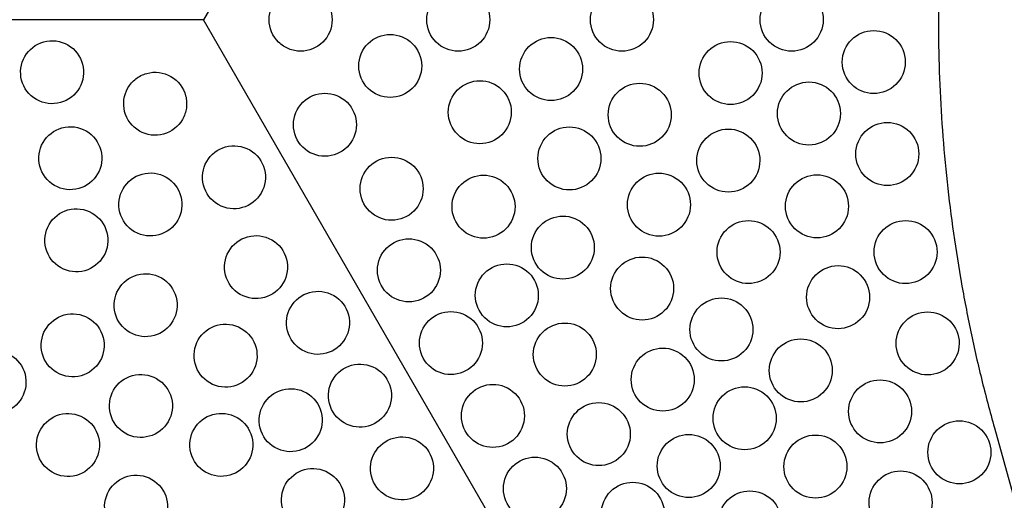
# Model space of a CAD drawing. Header units: millimetres. Extents: x 0 to 500, y 0 to 433.
# Tile 9 of 16: x 232 to 326, y 171 to 217. Entities that reach past the tile are written whole.
import ezdxf

# ---------------------------------------------------------------- set-up
doc = ezdxf.new("R2010")
doc.units = ezdxf.units.MM
doc.header["$MEASUREMENT"] = 0
doc.layers.add('Layer 01', color=7, linetype='Continuous', true_color=0x000000)
doc.layers.add('Make2D$visible$lines', color=7, linetype='Continuous', true_color=0x323232)

msp = doc.modelspace()

# ---------------------------------------------------------------- linework, layer by layer
at = {"layer": 'Layer 01'}
for p, q in [((375, 433.013), (250, 216.506)), ((250, 216.506), (0, 216.506)), ((375, 0), (250, 216.506)), ((325.305, 177.646), (375, 0))]:
    msp.add_line(p, q, dxfattribs=at)
msp.add_rational_spline([(325.305, 255.366), (314.434, 216.506), (325.305, 177.646)], [0.999999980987, 0.960125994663, 1], degree=2, dxfattribs=at)
at = {"layer": 'Make2D$visible$lines'}
for points, knots in [([(262.238, 216.506), (262.238, 217.321), (261.907, 218.09), (260.775, 219.201), (260.019, 219.506), (259.238, 219.506), (259.041, 219.506), (258.845, 219.487), (258.466, 219.412), (258.283, 219.357), (257.929, 219.213), (257.759, 219.124), (257.43, 218.909), (257.274, 218.783), (256.561, 218.081), (256.238, 217.311), (256.238, 216.506), (256.238, 215.701), (256.561, 214.932), (257.274, 214.23), (257.43, 214.104), (257.759, 213.889), (257.929, 213.8), (258.283, 213.656), (258.466, 213.601), (258.845, 213.526), (259.041, 213.506), (259.238, 213.506), (260.019, 213.506), (260.775, 213.812), (261.907, 214.923), (262.238, 215.691), (262.238, 216.506)], [0, 0, 0, 0, 2.469194, 2.469194, 4.919352, 4.919352, 4.919352, 5.529115, 5.529115, 6.116607, 6.116607, 6.703992, 6.703992, 7.314579, 7.314579, 9.745564, 9.745564, 9.745564, 12.176548, 12.176548, 12.787135, 12.787135, 13.37452, 13.37452, 13.962012, 13.962012, 14.571775, 14.571775, 14.571775, 17.021933, 17.021933, 19.491126, 19.491126, 19.491126, 19.491126]), ([(277.249, 216.506), (277.249, 217.318), (276.921, 218.086), (275.789, 219.2), (275.031, 219.506), (274.249, 219.506), (273.467, 219.506), (272.709, 219.201), (271.574, 218.082), (271.249, 217.314), (271.249, 216.506), (271.249, 215.699), (271.574, 214.931), (272.709, 213.812), (273.467, 213.506), (274.249, 213.506), (275.031, 213.506), (275.789, 213.813), (276.921, 214.927), (277.249, 215.695), (277.249, 216.506)], [0, 0, 0, 0, 2.459011, 2.459011, 4.904035, 4.904035, 4.904035, 7.344926, 7.344926, 9.79386, 9.79386, 9.79386, 12.242795, 12.242795, 14.683686, 14.683686, 14.683686, 17.128709, 17.128709, 19.587721, 19.587721, 19.587721, 19.587721]), ([(292.837, 216.506), (292.837, 217.317), (292.51, 218.085), (291.377, 219.2), (290.62, 219.506), (289.837, 219.506), (289.055, 219.506), (288.297, 219.201), (287.163, 218.083), (286.837, 217.315), (286.837, 216.506), (286.837, 215.698), (287.163, 214.93), (288.297, 213.812), (289.055, 213.506), (289.837, 213.506), (290.62, 213.506), (291.377, 213.813), (292.51, 214.928), (292.837, 215.696), (292.837, 216.506)], [0, 0, 0, 0, 2.456848, 2.456848, 4.900883, 4.900883, 4.900883, 7.342385, 7.342385, 9.793111, 9.793111, 9.793111, 12.243837, 12.243837, 14.68534, 14.68534, 14.68534, 17.129375, 17.129375, 19.586223, 19.586223, 19.586223, 19.586223]), ([(309.003, 216.506), (309.003, 218.206), (307.617, 219.506), (306.003, 219.506), (305.221, 219.506), (304.463, 219.2), (303.329, 218.083), (303.003, 217.315), (303.003, 216.506), (303.003, 215.698), (303.329, 214.93), (304.463, 213.812), (305.221, 213.506), (306.003, 213.506), (307.617, 213.506), (309.003, 214.807), (309.003, 216.506)], [0, 0, 0, 0, 5.284481, 5.284481, 5.284481, 7.726294, 7.726294, 10.177851, 10.177851, 10.177851, 12.629408, 12.629408, 15.071221, 15.071221, 15.071221, 20.355702, 20.355702, 20.355702, 20.355702]), ([(270.769, 212.104), (270.769, 212.912), (270.443, 213.681), (269.307, 214.799), (268.549, 215.104), (267.769, 215.104), (266.983, 215.104), (266.224, 214.795), (265.095, 213.679), (264.769, 212.912), (264.769, 212.104), (264.769, 211.301), (265.091, 210.531), (266.233, 209.405), (266.992, 209.104), (267.769, 209.104), (268.553, 209.104), (269.308, 209.411), (270.436, 210.519), (270.769, 211.287), (270.769, 212.104)], [0, 0, 0, 0, 2.452729, 2.452729, 4.89037, 4.89037, 4.89037, 7.344043, 7.344043, 9.802585, 9.802585, 9.802585, 12.248011, 12.248011, 14.686701, 14.686701, 14.686701, 17.150349, 17.150349, 19.630811, 19.630811, 19.630811, 19.630811]), ([(286.085, 211.812), (286.085, 212.62), (285.759, 213.389), (284.624, 214.506), (283.866, 214.812), (283.085, 214.812), (282.301, 214.812), (281.543, 214.504), (280.412, 213.388), (280.085, 212.621), (280.085, 211.812), (280.085, 211.005), (280.41, 210.236), (281.547, 209.116), (282.306, 208.812), (283.085, 208.812), (283.869, 208.812), (284.626, 209.119), (285.756, 210.231), (286.085, 210.998), (286.085, 211.812)], [0, 0, 0, 0, 2.45265, 2.45265, 4.891905, 4.891905, 4.891905, 7.339862, 7.339862, 9.795807, 9.795807, 9.795807, 12.242964, 12.242964, 14.680763, 14.680763, 14.680763, 17.133039, 17.133039, 19.598541, 19.598541, 19.598541, 19.598541]), ([(316.823, 212.471), (316.823, 214.17), (315.437, 215.471), (313.823, 215.471), (312.207, 215.471), (310.823, 214.168), (310.823, 212.471), (310.823, 210.773), (312.207, 209.471), (313.823, 209.471), (315.437, 209.471), (316.823, 210.771), (316.823, 212.471)], [0, 0, 0, 0, 5.280785, 5.280785, 5.280785, 10.562491, 10.562491, 10.562491, 15.8385, 15.8385, 15.8385, 21.12701, 21.12701, 21.12701, 21.12701]), ([(234.066, 208.908), (234.758, 208.509), (235.585, 208.4), (237.138, 208.828), (237.778, 209.337), (238.164, 210.006), (238.561, 210.693), (238.667, 211.504), (238.27, 213.026), (237.774, 213.696), (237.066, 214.104), (236.374, 214.504), (235.547, 214.613), (233.995, 214.185), (233.355, 213.676), (232.968, 213.006), (232.572, 212.32), (232.465, 211.509), (232.862, 209.987), (233.358, 209.317), (234.066, 208.908)], [0, 0, 0, 0, 2.453475, 2.453475, 4.894031, 4.894031, 4.894031, 7.394353, 7.394353, 9.902731, 9.902731, 9.902731, 12.356206, 12.356206, 14.796762, 14.796762, 14.796762, 17.297084, 17.297084, 19.805462, 19.805462, 19.805462, 19.805462]), ([(303.184, 211.428), (303.184, 212.237), (302.858, 213.005), (301.724, 214.122), (300.965, 214.428), (300.184, 214.428), (299.4, 214.428), (298.642, 214.121), (297.511, 213.005), (297.184, 212.237), (297.184, 211.428), (297.184, 210.62), (297.509, 209.852), (298.645, 208.732), (299.403, 208.428), (300.184, 208.428), (300.968, 208.428), (301.725, 208.735), (302.856, 209.848), (303.184, 210.616), (303.184, 211.428)], [0, 0, 0, 0, 2.452675, 2.452675, 4.892693, 4.892693, 4.892693, 7.338974, 7.338974, 9.794323, 9.794323, 9.794323, 12.243025, 12.243025, 14.68173, 14.68173, 14.68173, 17.130624, 17.130624, 19.591816, 19.591816, 19.591816, 19.591816]), ([(243.881, 205.908), (244.587, 205.501), (245.418, 205.403), (246.946, 205.828), (247.588, 206.329), (247.979, 207.006), (248.077, 207.176), (248.159, 207.356), (248.283, 207.722), (248.327, 207.908), (248.379, 208.287), (248.387, 208.479), (248.366, 208.87), (248.335, 209.069), (248.082, 210.037), (247.578, 210.702), (246.881, 211.104), (246.184, 211.507), (245.356, 211.611), (244.391, 211.345), (244.204, 211.273), (243.854, 211.096), (243.692, 210.993), (243.39, 210.759), (243.251, 210.628), (242.996, 210.337), (242.881, 210.176), (242.783, 210.006), (242.392, 209.329), (242.279, 208.522), (242.675, 206.986), (243.175, 206.316), (243.881, 205.908)], [0, 0, 0, 0, 2.469192, 2.469192, 4.919351, 4.919351, 4.919351, 5.529113, 5.529113, 6.116606, 6.116606, 6.70399, 6.70399, 7.314577, 7.314577, 9.745562, 9.745562, 9.745562, 12.176547, 12.176547, 12.787134, 12.787134, 13.374518, 13.374518, 13.96201, 13.96201, 14.571773, 14.571773, 14.571773, 17.021932, 17.021932, 19.491126, 19.491126, 19.491126, 19.491126]), ([(279.3, 207.702), (279.3, 208.508), (278.976, 209.277), (277.838, 210.398), (277.079, 210.702), (276.3, 210.702), (275.511, 210.702), (274.753, 210.391), (273.627, 209.277), (273.3, 208.511), (273.3, 207.702), (273.3, 206.899), (273.621, 206.129), (274.765, 205.003), (275.524, 204.702), (276.3, 204.702), (277.086, 204.702), (277.841, 205.01), (278.967, 206.117), (279.3, 206.884), (279.3, 207.702)], [0, 0, 0, 0, 2.450418, 2.450418, 4.886403, 4.886403, 4.886403, 7.350317, 7.350317, 9.819206, 9.819206, 9.819206, 12.266724, 12.266724, 14.705622, 14.705622, 14.705622, 17.177072, 17.177072, 19.663836, 19.663836, 19.663836, 19.663836]), ([(294.527, 207.455), (294.527, 208.262), (294.202, 209.031), (293.066, 210.15), (292.308, 210.455), (291.527, 210.455), (290.742, 210.455), (289.984, 210.147), (288.855, 209.032), (288.527, 208.265), (288.527, 207.455), (288.527, 206.65), (288.851, 205.881), (289.99, 204.758), (290.749, 204.455), (291.527, 204.455), (292.313, 204.455), (293.069, 204.763), (294.198, 205.874), (294.527, 206.641), (294.527, 207.455)], [0, 0, 0, 0, 2.450564, 2.450564, 4.887891, 4.887891, 4.887891, 7.341552, 7.341552, 9.803061, 9.803061, 9.803061, 12.250103, 12.250103, 14.687132, 14.687132, 14.687132, 17.144727, 17.144727, 19.615037, 19.615037, 19.615037, 19.615037]), ([(310.649, 207.576), (310.649, 209.275), (309.263, 210.576), (307.649, 210.576), (306.031, 210.576), (304.649, 209.272), (304.649, 207.576), (304.649, 206.769), (304.973, 206), (306.11, 204.88), (306.869, 204.576), (307.649, 204.576), (309.262, 204.576), (310.649, 205.876), (310.649, 207.576)], [0, 0, 0, 0, 5.278283, 5.278283, 5.278283, 10.567049, 10.567049, 10.567049, 13.015105, 13.015105, 15.452806, 15.452806, 15.452806, 20.750773, 20.750773, 20.750773, 20.750773]), ([(264.547, 206.506), (264.547, 207.305), (264.228, 208.076), (263.081, 209.207), (262.32, 209.506), (261.547, 209.506), (260.754, 209.506), (259.998, 209.193), (258.879, 208.088), (258.547, 207.324), (258.547, 206.506), (258.547, 205.707), (258.866, 204.937), (260.013, 203.806), (260.774, 203.506), (261.547, 203.506), (262.34, 203.506), (263.096, 203.82), (264.215, 204.924), (264.547, 205.689), (264.547, 206.506)], [0, 0, 0, 0, 2.453475, 2.453475, 4.894031, 4.894031, 4.894031, 7.394353, 7.394353, 9.902731, 9.902731, 9.902731, 12.356206, 12.356206, 14.796762, 14.796762, 14.796762, 17.297084, 17.297084, 19.805462, 19.805462, 19.805462, 19.805462]), ([(235.803, 200.721), (236.503, 200.317), (237.331, 200.215), (238.868, 200.639), (239.511, 201.143), (239.901, 201.819), (240.294, 202.5), (240.406, 203.312), (240.004, 204.848), (239.503, 205.513), (238.803, 205.917), (238.107, 206.319), (237.279, 206.425), (235.734, 205.999), (235.093, 205.492), (234.705, 204.819), (234.313, 204.14), (234.201, 203.333), (234.597, 201.802), (235.095, 201.13), (235.803, 200.721)], [0, 0, 0, 0, 2.452729, 2.452729, 4.89037, 4.89037, 4.89037, 7.344043, 7.344043, 9.802585, 9.802585, 9.802585, 12.24801, 12.24801, 14.686701, 14.686701, 14.686701, 17.150349, 17.150349, 19.630811, 19.630811, 19.630811, 19.630811]), ([(318.113, 203.724), (318.113, 205.423), (316.727, 206.724), (315.113, 206.724), (313.496, 206.724), (312.113, 205.419), (312.113, 203.724), (312.113, 202.025), (313.498, 200.724), (315.113, 200.724), (316.727, 200.724), (318.113, 202.024), (318.113, 203.724)], [0, 0, 0, 0, 5.277597, 5.277597, 5.277597, 10.571326, 10.571326, 10.571326, 15.846682, 15.846682, 15.846682, 21.149279, 21.149279, 21.149279, 21.149279]), ([(287.831, 203.299), (287.831, 204.104), (287.508, 204.873), (286.368, 205.996), (285.609, 206.299), (284.831, 206.299), (284.041, 206.299), (283.283, 205.988), (282.159, 204.876), (281.831, 204.11), (281.831, 203.299), (281.831, 202.498), (282.152, 201.728), (283.296, 200.6), (284.056, 200.299), (284.831, 200.299), (285.618, 200.299), (286.373, 200.608), (287.498, 201.714), (287.831, 202.481), (287.831, 203.299)], [0, 0, 0, 0, 2.449973, 2.449973, 4.885798, 4.885798, 4.885798, 7.356356, 7.356356, 9.832061, 9.832061, 9.832061, 12.28083, 12.28083, 14.719977, 14.719977, 14.719977, 17.196494, 17.196494, 19.687235, 19.687235, 19.687235, 19.687235]), ([(302.97, 203.099), (302.97, 203.905), (302.645, 204.674), (301.508, 205.795), (300.749, 206.099), (299.97, 206.099), (299.183, 206.099), (298.425, 205.789), (297.297, 204.676), (296.97, 203.91), (296.97, 203.099), (296.97, 202.294), (297.293, 201.525), (298.433, 200.401), (299.192, 200.099), (299.97, 200.099), (300.755, 200.099), (301.512, 200.407), (302.639, 201.517), (302.97, 202.284), (302.97, 203.099)], [0, 0, 0, 0, 2.449688, 2.449688, 4.886201, 4.886201, 4.886201, 7.34456, 7.34456, 9.810654, 9.810654, 9.810654, 12.257944, 12.257944, 14.69479, 14.69479, 14.69479, 17.15668, 17.15668, 19.63088, 19.63088, 19.63088, 19.63088]), ([(251.387, 198.908), (252.095, 198.5), (252.923, 198.405), (254.439, 198.822), (255.089, 199.32), (255.485, 200.006), (255.871, 200.676), (255.992, 201.485), (255.587, 203.043), (255.079, 203.705), (254.387, 204.104), (253.679, 204.513), (252.85, 204.608), (251.334, 204.191), (250.685, 203.693), (250.289, 203.006), (249.902, 202.337), (249.781, 201.528), (250.187, 199.969), (250.695, 199.308), (251.387, 198.908)], [0, 0, 0, 0, 2.508378, 2.508378, 5.0087, 5.0087, 5.0087, 7.449256, 7.449256, 9.902731, 9.902731, 9.902731, 12.411109, 12.411109, 14.911431, 14.911431, 14.911431, 17.351987, 17.351987, 19.805462, 19.805462, 19.805462, 19.805462]), ([(270.903, 200.414), (270.903, 201.213), (270.584, 201.984), (269.437, 203.114), (268.677, 203.414), (267.903, 203.414), (267.111, 203.414), (266.355, 203.1), (265.235, 201.996), (264.903, 201.231), (264.903, 200.414), (264.903, 199.615), (265.222, 198.844), (266.369, 197.714), (267.13, 197.414), (267.903, 197.414), (268.696, 197.414), (269.452, 197.727), (270.571, 198.832), (270.903, 199.596), (270.903, 200.414)], [0, 0, 0, 0, 2.453475, 2.453475, 4.894031, 4.894031, 4.894031, 7.394353, 7.394353, 9.902731, 9.902731, 9.902731, 12.356206, 12.356206, 14.796762, 14.796762, 14.796762, 17.297084, 17.297084, 19.805462, 19.805462, 19.805462, 19.805462]), ([(243.428, 196.319), (244.136, 195.91), (244.967, 195.814), (246.491, 196.238), (247.134, 196.738), (247.526, 197.417), (247.914, 198.089), (248.033, 198.898), (247.629, 200.449), (247.124, 201.113), (246.428, 201.515), (245.728, 201.919), (244.901, 202.02), (243.37, 201.601), (242.723, 201.098), (242.33, 200.417), (241.94, 199.741), (241.825, 198.932), (242.225, 197.389), (242.728, 196.723), (243.428, 196.319)], [0, 0, 0, 0, 2.480462, 2.480462, 4.94411, 4.94411, 4.94411, 7.382801, 7.382801, 9.828226, 9.828226, 9.828226, 12.286768, 12.286768, 14.740441, 14.740441, 14.740441, 17.178082, 17.178082, 19.630811, 19.630811, 19.630811, 19.630811]), ([(279.654, 198.711), (279.654, 199.509), (279.335, 200.28), (278.188, 201.411), (277.427, 201.711), (276.654, 201.711), (275.862, 201.711), (275.106, 201.397), (273.986, 200.293), (273.654, 199.528), (273.654, 198.711), (273.654, 197.912), (273.973, 197.141), (275.12, 196.01), (275.881, 195.711), (276.654, 195.711), (277.447, 195.711), (278.203, 196.024), (279.322, 197.128), (279.654, 197.893), (279.654, 198.711)], [0, 0, 0, 0, 2.453475, 2.453475, 4.894031, 4.894031, 4.894031, 7.394353, 7.394353, 9.902731, 9.902731, 9.902731, 12.356207, 12.356207, 14.796762, 14.796762, 14.796762, 17.297085, 17.297085, 19.805462, 19.805462, 19.805462, 19.805462]), ([(296.362, 198.897), (296.362, 199.701), (296.04, 200.47), (294.899, 201.594), (294.139, 201.897), (293.362, 201.897), (292.572, 201.897), (291.814, 201.585), (290.69, 200.474), (290.362, 199.709), (290.362, 198.897), (290.362, 198.096), (290.683, 197.326), (291.827, 196.197), (292.587, 195.897), (293.362, 195.897), (294.15, 195.897), (294.905, 196.207), (296.029, 197.312), (296.362, 198.079), (296.362, 198.897)], [0, 0, 0, 0, 2.449995, 2.449995, 4.886015, 4.886015, 4.886015, 7.361181, 7.361181, 9.841699, 9.841699, 9.841699, 12.291291, 12.291291, 14.730635, 14.730635, 14.730635, 17.210706, 17.210706, 19.704185, 19.704185, 19.704185, 19.704185]), ([(311.412, 198.742), (311.412, 199.548), (311.088, 200.317), (309.95, 201.439), (309.191, 201.742), (308.412, 201.742), (307.624, 201.742), (306.867, 201.432), (305.74, 200.32), (305.412, 199.554), (305.412, 198.742), (305.412, 197.938), (305.735, 197.169), (306.875, 196.045), (307.635, 195.742), (308.412, 195.742), (310.025, 195.742), (311.412, 197.042), (311.412, 198.742)], [0, 0, 0, 0, 2.449324, 2.449324, 4.885504, 4.885504, 4.885504, 7.347744, 7.347744, 9.817638, 9.817638, 9.817638, 12.265273, 12.265273, 14.702155, 14.702155, 14.702155, 20.023377, 20.023377, 20.023377, 20.023377]), ([(236.376, 192.908), (237.078, 192.503), (237.907, 192.403), (239.439, 192.826), (240.082, 193.329), (240.474, 194.006), (240.865, 194.683), (240.979, 195.493), (240.578, 197.035), (240.075, 197.701), (239.376, 198.104), (238.676, 198.508), (237.848, 198.611), (236.312, 198.187), (235.668, 197.683), (235.278, 197.006), (234.886, 196.329), (234.773, 195.52), (235.172, 193.982), (235.673, 193.314), (236.376, 192.908)], [0, 0, 0, 0, 2.459011, 2.459011, 4.904035, 4.904035, 4.904035, 7.344926, 7.344926, 9.793861, 9.793861, 9.793861, 12.242795, 12.242795, 14.683687, 14.683687, 14.683687, 17.12871, 17.12871, 19.587721, 19.587721, 19.587721, 19.587721]), ([(287.208, 194.813), (287.208, 195.612), (286.889, 196.382), (285.742, 197.513), (284.981, 197.813), (284.208, 197.813), (283.415, 197.813), (282.659, 197.499), (281.54, 196.395), (281.208, 195.63), (281.208, 194.813), (281.208, 194.014), (281.527, 193.243), (282.673, 192.113), (283.434, 191.813), (284.208, 191.813), (285, 191.813), (285.756, 192.126), (286.875, 193.231), (287.208, 193.995), (287.208, 194.813)], [0, 0, 0, 0, 2.453475, 2.453475, 4.894031, 4.894031, 4.894031, 7.394353, 7.394353, 9.902731, 9.902731, 9.902731, 12.356207, 12.356207, 14.796762, 14.796762, 14.796762, 17.297085, 17.297085, 19.805462, 19.805462, 19.805462, 19.805462]), ([(304.893, 194.386), (304.893, 195.189), (304.571, 195.959), (303.43, 197.083), (302.67, 197.386), (301.893, 197.386), (301.102, 197.386), (300.345, 197.073), (299.222, 195.963), (298.893, 195.198), (298.893, 194.386), (298.893, 193.585), (299.213, 192.815), (300.358, 191.686), (301.119, 191.386), (301.893, 191.386), (302.681, 191.386), (303.437, 191.696), (304.56, 192.801), (304.893, 193.567), (304.893, 194.386)], [0, 0, 0, 0, 2.450186, 2.450186, 4.88651, 4.88651, 4.88651, 7.365418, 7.365418, 9.849838, 9.849838, 9.849838, 12.300088, 12.300088, 14.739665, 14.739665, 14.739665, 17.222742, 17.222742, 19.718612, 19.718612, 19.718612, 19.718612]), ([(319.854, 194.386), (319.854, 196.084), (318.468, 197.386), (316.854, 197.386), (315.234, 197.386), (313.854, 196.079), (313.854, 194.386), (313.854, 193.582), (314.176, 192.812), (315.318, 191.688), (316.077, 191.386), (316.854, 191.386), (318.468, 191.386), (319.854, 192.686), (319.854, 194.386)], [0, 0, 0, 0, 5.279789, 5.279789, 5.279789, 10.594473, 10.594473, 10.594473, 13.042466, 13.042466, 15.479468, 15.479468, 15.479468, 20.805539, 20.805539, 20.805539, 20.805539]), ([(253.485, 190.357), (254.193, 189.949), (255.021, 189.854), (256.537, 190.271), (257.187, 190.769), (257.583, 191.455), (257.97, 192.125), (258.09, 192.934), (257.685, 194.492), (257.177, 195.154), (256.485, 195.554), (255.777, 195.962), (254.949, 196.057), (253.433, 195.64), (252.783, 195.142), (252.387, 194.455), (252, 193.786), (251.879, 192.977), (252.285, 191.419), (252.793, 190.757), (253.485, 190.357)], [0, 0, 0, 0, 2.508378, 2.508378, 5.0087, 5.0087, 5.0087, 7.449256, 7.449256, 9.902731, 9.902731, 9.902731, 12.411109, 12.411109, 14.911431, 14.911431, 14.911431, 17.351987, 17.351987, 19.805462, 19.805462, 19.805462, 19.805462]), ([(272.547, 192.65), (272.547, 193.449), (272.228, 194.22), (271.081, 195.35), (270.32, 195.65), (269.547, 195.65), (268.754, 195.65), (267.998, 195.337), (266.879, 194.232), (266.547, 193.467), (266.547, 192.65), (266.547, 191.851), (266.866, 191.08), (268.013, 189.95), (268.774, 189.65), (269.547, 189.65), (270.34, 189.65), (271.096, 189.963), (272.215, 191.068), (272.547, 191.833), (272.547, 192.65)], [0, 0, 0, 0, 2.453475, 2.453475, 4.894031, 4.894031, 4.894031, 7.394353, 7.394353, 9.902731, 9.902731, 9.902731, 12.356206, 12.356206, 14.796762, 14.796762, 14.796762, 17.297084, 17.297084, 19.805462, 19.805462, 19.805462, 19.805462]), ([(281.873, 190.264), (281.873, 191.063), (281.554, 191.834), (280.408, 192.964), (279.647, 193.264), (278.873, 193.264), (278.081, 193.264), (277.325, 192.95), (276.206, 191.846), (275.873, 191.081), (275.873, 190.264), (275.873, 189.465), (276.192, 188.694), (277.339, 187.564), (278.1, 187.264), (278.873, 187.264), (279.666, 187.264), (280.422, 187.577), (281.541, 188.682), (281.873, 189.446), (281.873, 190.264)], [0, 0, 0, 0, 2.453475, 2.453475, 4.894031, 4.894031, 4.894031, 7.394353, 7.394353, 9.902731, 9.902731, 9.902731, 12.356206, 12.356206, 14.796762, 14.796762, 14.796762, 17.297084, 17.297084, 19.805462, 19.805462, 19.805462, 19.805462]), ([(294.761, 190.915), (294.761, 191.714), (294.442, 192.485), (293.296, 193.615), (292.535, 193.915), (291.761, 193.915), (290.969, 193.915), (290.213, 193.601), (289.094, 192.497), (288.761, 191.732), (288.761, 190.915), (288.761, 190.116), (289.08, 189.345), (290.227, 188.215), (290.988, 187.915), (291.761, 187.915), (292.554, 187.915), (293.31, 188.228), (294.429, 189.333), (294.761, 190.097), (294.761, 190.915)], [0, 0, 0, 0, 2.453475, 2.453475, 4.894031, 4.894031, 4.894031, 7.394353, 7.394353, 9.902731, 9.902731, 9.902731, 12.356207, 12.356207, 14.796762, 14.796762, 14.796762, 17.297085, 17.297085, 19.805462, 19.805462, 19.805462, 19.805462]), ([(242.975, 186.73), (243.684, 186.321), (244.514, 186.225), (246.036, 186.647), (246.68, 187.147), (247.073, 187.828), (247.461, 188.499), (247.58, 189.308), (247.176, 190.861), (246.67, 191.525), (245.975, 191.926), (245.274, 192.331), (244.447, 192.431), (242.919, 192.012), (242.271, 191.511), (241.877, 190.828), (241.488, 190.153), (241.371, 189.344), (241.773, 187.798), (242.277, 187.133), (242.975, 186.73)], [0, 0, 0, 0, 2.486764, 2.486764, 4.958214, 4.958214, 4.958214, 7.397112, 7.397112, 9.84463, 9.84463, 9.84463, 12.313519, 12.313519, 14.777433, 14.777433, 14.777433, 17.213418, 17.213418, 19.663836, 19.663836, 19.663836, 19.663836]), ([(313.424, 190.092), (313.424, 190.895), (313.102, 191.665), (311.961, 192.79), (311.201, 193.092), (310.424, 193.092), (309.633, 193.092), (308.876, 192.78), (307.753, 191.671), (307.424, 190.905), (307.424, 190.092), (307.424, 189.292), (307.744, 188.521), (308.89, 187.393), (309.65, 187.092), (310.424, 187.092), (312.037, 187.092), (313.424, 188.391), (313.424, 190.092)], [0, 0, 0, 0, 2.450347, 2.450347, 4.886937, 4.886937, 4.886937, 7.368057, 7.368057, 9.854917, 9.854917, 9.854917, 12.305517, 12.305517, 14.745136, 14.745136, 14.745136, 20.101861, 20.101861, 20.101861, 20.101861]), ([(259.387, 185.052), (260.095, 184.643), (260.923, 184.549), (262.439, 184.966), (263.089, 185.463), (263.485, 186.15), (263.871, 186.82), (263.992, 187.629), (263.587, 189.187), (263.079, 189.849), (262.387, 190.248), (261.679, 190.657), (260.85, 190.751), (259.334, 190.334), (258.685, 189.836), (258.289, 189.15), (257.902, 188.48), (257.781, 187.671), (258.187, 186.113), (258.695, 185.451), (259.387, 185.052)], [0, 0, 0, 0, 2.508377, 2.508377, 5.0087, 5.0087, 5.0087, 7.449256, 7.449256, 9.902731, 9.902731, 9.902731, 12.411109, 12.411109, 14.911431, 14.911431, 14.911431, 17.351987, 17.351987, 19.805462, 19.805462, 19.805462, 19.805462]), ([(302.315, 187.017), (302.315, 187.816), (301.996, 188.587), (300.849, 189.717), (300.088, 190.017), (299.315, 190.017), (298.522, 190.017), (297.766, 189.704), (296.647, 188.599), (296.315, 187.834), (296.315, 187.017), (296.315, 186.218), (296.634, 185.447), (297.781, 184.317), (298.542, 184.017), (299.315, 184.017), (300.108, 184.017), (300.863, 184.33), (301.983, 185.435), (302.315, 186.199), (302.315, 187.017)], [0, 0, 0, 0, 2.453475, 2.453475, 4.894031, 4.894031, 4.894031, 7.394353, 7.394353, 9.902731, 9.902731, 9.902731, 12.356206, 12.356206, 14.796762, 14.796762, 14.796762, 17.297084, 17.297084, 19.805462, 19.805462, 19.805462, 19.805462]), ([(236.023, 182.908), (236.727, 182.502), (237.557, 182.403), (239.085, 182.826), (239.729, 183.327), (240.121, 184.006), (240.511, 184.682), (240.627, 185.491), (240.225, 187.036), (239.722, 187.701), (239.023, 188.104), (238.322, 188.509), (237.494, 188.61), (235.963, 188.188), (235.317, 187.685), (234.925, 187.006), (234.535, 186.33), (234.42, 185.521), (234.82, 183.979), (235.323, 183.313), (236.023, 182.908)], [0, 0, 0, 0, 2.465502, 2.465502, 4.917779, 4.917779, 4.917779, 7.355577, 7.355577, 9.802734, 9.802734, 9.802734, 12.258679, 12.258679, 14.706636, 14.706636, 14.706636, 17.145891, 17.145891, 19.598541, 19.598541, 19.598541, 19.598541]), ([(276.547, 185.722), (276.547, 186.521), (276.228, 187.291), (275.081, 188.422), (274.32, 188.722), (273.547, 188.722), (272.754, 188.722), (271.998, 188.408), (270.879, 187.304), (270.547, 186.539), (270.547, 185.722), (270.547, 184.923), (270.866, 184.152), (272.013, 183.022), (272.774, 182.722), (273.547, 182.722), (274.34, 182.722), (275.096, 183.035), (276.215, 184.14), (276.547, 184.904), (276.547, 185.722)], [0, 0, 0, 0, 2.453475, 2.453475, 4.894031, 4.894031, 4.894031, 7.394353, 7.394353, 9.902731, 9.902731, 9.902731, 12.356207, 12.356207, 14.796762, 14.796762, 14.796762, 17.297085, 17.297085, 19.805462, 19.805462, 19.805462, 19.805462]), ([(321.955, 185.69), (321.955, 186.492), (321.634, 187.262), (320.491, 188.388), (319.731, 188.69), (318.955, 188.69), (318.164, 188.69), (317.407, 188.378), (316.285, 187.269), (315.955, 186.503), (315.955, 185.69), (315.955, 184.89), (316.275, 184.119), (317.421, 182.99), (318.181, 182.69), (318.955, 182.69), (320.569, 182.69), (321.955, 183.989), (321.955, 185.69)], [0, 0, 0, 0, 2.450541, 2.450541, 4.887402, 4.887402, 4.887402, 7.370554, 7.370554, 9.859613, 9.859613, 9.859613, 12.310544, 12.310544, 14.75026, 14.75026, 14.75026, 20.109348, 20.109348, 20.109348, 20.109348]), ([(287.395, 184.633), (287.395, 185.432), (287.076, 186.203), (285.929, 187.333), (285.168, 187.633), (284.395, 187.633), (283.603, 187.633), (282.847, 187.32), (281.727, 186.215), (281.395, 185.451), (281.395, 184.633), (281.395, 183.834), (281.714, 183.064), (282.861, 181.933), (283.622, 181.633), (284.395, 181.633), (285.188, 181.633), (285.944, 181.947), (287.063, 183.051), (287.395, 183.816), (287.395, 184.633)], [0, 0, 0, 0, 2.453475, 2.453475, 4.894031, 4.894031, 4.894031, 7.394353, 7.394353, 9.902731, 9.902731, 9.902731, 12.356207, 12.356207, 14.796762, 14.796762, 14.796762, 17.297085, 17.297085, 19.805462, 19.805462, 19.805462, 19.805462]), ([(250.585, 181.927), (251.292, 181.519), (252.121, 181.424), (253.637, 181.841), (254.286, 182.339), (254.683, 183.025), (255.069, 183.695), (255.19, 184.504), (254.784, 186.062), (254.276, 186.724), (253.585, 187.123), (252.877, 187.532), (252.048, 187.627), (250.532, 187.21), (249.883, 186.712), (249.486, 186.025), (249.1, 185.356), (248.979, 184.547), (249.385, 182.988), (249.893, 182.327), (250.585, 181.927)], [0, 0, 0, 0, 2.508377, 2.508377, 5.0087, 5.0087, 5.0087, 7.449256, 7.449256, 9.902731, 9.902731, 9.902731, 12.411109, 12.411109, 14.911431, 14.911431, 14.911431, 17.351987, 17.351987, 19.805462, 19.805462, 19.805462, 19.805462]), ([(309.868, 183.119), (309.868, 183.918), (309.549, 184.689), (308.403, 185.819), (307.642, 186.119), (306.868, 186.119), (306.076, 186.119), (305.32, 185.806), (304.201, 184.701), (303.868, 183.936), (303.868, 183.119), (303.868, 182.32), (304.187, 181.549), (305.334, 180.419), (306.095, 180.119), (306.868, 180.119), (307.661, 180.119), (308.417, 180.432), (309.536, 181.537), (309.868, 182.302), (309.868, 183.119)], [0, 0, 0, 0, 2.453475, 2.453475, 4.894031, 4.894031, 4.894031, 7.394353, 7.394353, 9.902731, 9.902731, 9.902731, 12.356206, 12.356206, 14.796762, 14.796762, 14.796762, 17.297084, 17.297084, 19.805462, 19.805462, 19.805462, 19.805462]), ([(228.581, 179.408), (229.283, 179.003), (230.112, 178.902), (231.644, 179.326), (232.288, 179.829), (232.679, 180.506), (233.07, 181.184), (233.185, 181.993), (232.784, 183.534), (232.281, 184.2), (231.581, 184.604), (230.881, 185.009), (230.053, 185.11), (228.518, 184.687), (227.874, 184.184), (227.483, 183.506), (227.092, 182.829), (226.979, 182.019), (227.378, 180.481), (227.879, 179.814), (228.581, 179.408)], [0, 0, 0, 0, 2.456848, 2.456848, 4.900883, 4.900883, 4.900883, 7.342386, 7.342386, 9.793112, 9.793112, 9.793112, 12.243838, 12.243838, 14.685341, 14.685341, 14.685341, 17.129376, 17.129376, 19.586223, 19.586223, 19.586223, 19.586223]), ([(296.721, 182.247), (296.721, 183.046), (296.402, 183.817), (295.256, 184.947), (294.495, 185.247), (293.721, 185.247), (292.929, 185.247), (292.173, 184.934), (291.054, 183.829), (290.721, 183.065), (290.721, 182.247), (290.721, 181.448), (291.041, 180.677), (292.187, 179.547), (292.948, 179.247), (293.721, 179.247), (294.514, 179.247), (295.27, 179.561), (296.389, 180.665), (296.721, 181.43), (296.721, 182.247)], [0, 0, 0, 0, 2.453475, 2.453475, 4.894031, 4.894031, 4.894031, 7.394353, 7.394353, 9.902731, 9.902731, 9.902731, 12.356207, 12.356207, 14.796762, 14.796762, 14.796762, 17.297085, 17.297085, 19.805462, 19.805462, 19.805462, 19.805462]), ([(263.387, 178.124), (264.095, 177.715), (264.923, 177.62), (266.439, 178.037), (267.089, 178.535), (267.485, 179.222), (267.871, 179.891), (267.992, 180.7), (267.587, 182.259), (267.079, 182.92), (266.387, 183.32), (265.679, 183.729), (264.85, 183.823), (263.334, 183.406), (262.685, 182.908), (262.289, 182.222), (261.902, 181.552), (261.781, 180.743), (262.187, 179.185), (262.695, 178.523), (263.387, 178.124)], [0, 0, 0, 0, 2.508377, 2.508377, 5.0087, 5.0087, 5.0087, 7.449256, 7.449256, 9.902731, 9.902731, 9.902731, 12.411109, 12.411109, 14.911431, 14.911431, 14.911431, 17.351987, 17.351987, 19.805462, 19.805462, 19.805462, 19.805462]), ([(242.522, 177.14), (243.231, 176.731), (244.061, 176.636), (245.582, 177.058), (246.227, 177.557), (246.62, 178.238), (247.008, 178.91), (247.127, 179.718), (246.723, 181.273), (246.216, 181.936), (245.522, 182.337), (244.82, 182.742), (243.993, 182.841), (242.468, 182.423), (241.819, 181.922), (241.424, 181.238), (241.035, 180.565), (240.918, 179.755), (241.321, 178.207), (241.825, 177.543), (242.522, 177.14)], [0, 0, 0, 0, 2.490741, 2.490741, 4.967258, 4.967258, 4.967258, 7.406405, 7.406405, 9.855174, 9.855174, 9.855174, 12.330879, 12.330879, 14.801437, 14.801437, 14.801437, 17.237262, 17.237262, 19.687235, 19.687235, 19.687235, 19.687235]), ([(317.422, 179.221), (317.422, 180.02), (317.103, 180.791), (315.956, 181.921), (315.195, 182.221), (314.422, 182.221), (313.629, 182.221), (312.873, 181.908), (311.754, 180.803), (311.422, 180.039), (311.422, 179.221), (311.422, 178.422), (311.741, 177.651), (312.888, 176.521), (313.649, 176.221), (314.422, 176.221), (315.215, 176.221), (315.971, 176.534), (317.09, 177.639), (317.422, 178.404), (317.422, 179.221)], [0, 0, 0, 0, 2.453475, 2.453475, 4.894031, 4.894031, 4.894031, 7.394353, 7.394353, 9.902731, 9.902731, 9.902731, 12.356206, 12.356206, 14.796762, 14.796762, 14.796762, 17.297084, 17.297084, 19.805462, 19.805462, 19.805462, 19.805462]), ([(256.79, 175.782), (257.498, 175.373), (258.326, 175.279), (259.842, 175.696), (260.492, 176.194), (260.888, 176.88), (261.275, 177.55), (261.396, 178.359), (260.99, 179.917), (260.482, 180.579), (259.79, 180.978), (259.082, 181.387), (258.254, 181.481), (256.738, 181.064), (256.088, 180.566), (255.692, 179.88), (255.305, 179.21), (255.185, 178.401), (255.59, 176.843), (256.098, 176.181), (256.79, 175.782)], [0, 0, 0, 0, 2.508378, 2.508378, 5.0087, 5.0087, 5.0087, 7.449256, 7.449256, 9.902731, 9.902731, 9.902731, 12.411109, 12.411109, 14.911431, 14.911431, 14.911431, 17.351987, 17.351987, 19.805462, 19.805462, 19.805462, 19.805462]), ([(280.547, 178.794), (280.547, 179.592), (280.228, 180.363), (279.081, 181.494), (278.32, 181.794), (277.547, 181.794), (276.754, 181.794), (275.998, 181.48), (274.879, 180.376), (274.547, 179.611), (274.547, 178.794), (274.547, 177.995), (274.866, 177.224), (276.013, 176.093), (276.774, 175.794), (277.547, 175.794), (278.34, 175.794), (279.096, 176.107), (280.215, 177.211), (280.547, 177.976), (280.547, 178.794)], [0, 0, 0, 0, 2.453475, 2.453475, 4.894031, 4.894031, 4.894031, 7.394353, 7.394353, 9.902731, 9.902731, 9.902731, 12.356206, 12.356206, 14.796762, 14.796762, 14.796762, 17.297084, 17.297084, 19.805462, 19.805462, 19.805462, 19.805462]), ([(304.526, 178.563), (304.526, 179.362), (304.207, 180.133), (303.06, 181.263), (302.299, 181.563), (301.526, 181.563), (300.733, 181.563), (299.977, 181.25), (298.858, 180.145), (298.526, 179.381), (298.526, 178.563), (298.526, 177.764), (298.845, 176.994), (299.992, 175.863), (300.753, 175.563), (301.526, 175.563), (302.319, 175.563), (303.075, 175.877), (304.194, 176.981), (304.526, 177.746), (304.526, 178.563)], [0, 0, 0, 0, 2.453475, 2.453475, 4.894031, 4.894031, 4.894031, 7.394353, 7.394353, 9.902731, 9.902731, 9.902731, 12.356206, 12.356206, 14.796762, 14.796762, 14.796762, 17.297084, 17.297084, 19.805462, 19.805462, 19.805462, 19.805462]), ([(290.634, 177.056), (290.634, 177.855), (290.315, 178.626), (289.169, 179.756), (288.408, 180.056), (287.634, 180.056), (286.842, 180.056), (286.086, 179.743), (284.966, 178.638), (284.634, 177.874), (284.634, 177.056), (284.634, 176.257), (284.953, 175.487), (286.1, 174.356), (286.861, 174.056), (287.634, 174.056), (288.427, 174.056), (289.183, 174.37), (290.302, 175.474), (290.634, 176.239), (290.634, 177.056)], [0, 0, 0, 0, 2.453475, 2.453475, 4.894031, 4.894031, 4.894031, 7.394353, 7.394353, 9.902731, 9.902731, 9.902731, 12.356206, 12.356206, 14.796762, 14.796762, 14.796762, 17.297084, 17.297084, 19.805462, 19.805462, 19.805462, 19.805462]), ([(235.575, 173.419), (236.28, 173.012), (237.109, 172.914), (238.635, 173.336), (239.28, 173.837), (239.673, 174.517), (240.062, 175.191), (240.179, 176), (239.777, 177.547), (239.272, 178.212), (238.575, 178.615), (237.873, 179.02), (237.045, 179.12), (235.516, 178.699), (234.87, 178.197), (234.477, 177.517), (234.087, 176.841), (233.971, 176.032), (234.373, 174.488), (234.876, 173.823), (235.575, 173.419)], [0, 0, 0, 0, 2.47031, 2.47031, 4.927905, 4.927905, 4.927905, 7.364934, 7.364934, 9.811976, 9.811976, 9.811976, 12.273485, 12.273485, 14.727146, 14.727146, 14.727146, 17.164473, 17.164473, 19.615037, 19.615037, 19.615037, 19.615037]), ([(250.183, 173.437), (250.891, 173.028), (251.72, 172.933), (253.236, 173.35), (253.885, 173.848), (254.281, 174.535), (254.668, 175.204), (254.789, 176.013), (254.383, 177.572), (253.875, 178.233), (253.183, 178.633), (252.476, 179.042), (251.647, 179.136), (250.131, 178.719), (249.482, 178.221), (249.085, 177.535), (248.699, 176.865), (248.578, 176.056), (248.984, 174.498), (249.492, 173.836), (250.183, 173.437)], [0, 0, 0, 0, 2.508378, 2.508378, 5.0087, 5.0087, 5.0087, 7.449256, 7.449256, 9.902731, 9.902731, 9.902731, 12.411109, 12.411109, 14.911431, 14.911431, 14.911431, 17.351987, 17.351987, 19.805462, 19.805462, 19.805462, 19.805462]), ([(324.976, 175.323), (324.976, 176.122), (324.657, 176.893), (323.51, 178.023), (322.749, 178.323), (321.976, 178.323), (321.183, 178.323), (320.427, 178.01), (319.308, 176.905), (318.976, 176.141), (318.976, 175.323), (318.976, 174.524), (319.295, 173.753), (320.441, 172.623), (321.202, 172.323), (321.976, 172.323), (322.768, 172.323), (323.524, 172.637), (324.643, 173.741), (324.976, 174.506), (324.976, 175.323)], [0, 0, 0, 0, 2.453475, 2.453475, 4.894031, 4.894031, 4.894031, 7.394353, 7.394353, 9.902731, 9.902731, 9.902731, 12.356206, 12.356206, 14.796762, 14.796762, 14.796762, 17.297084, 17.297084, 19.805462, 19.805462, 19.805462, 19.805462]), ([(267.387, 171.195), (268.095, 170.787), (268.923, 170.692), (270.439, 171.109), (271.089, 171.607), (271.485, 172.294), (271.871, 172.963), (271.992, 173.772), (271.587, 175.33), (271.079, 175.992), (270.387, 176.392), (269.679, 176.8), (268.85, 176.895), (267.334, 176.478), (266.685, 175.98), (266.289, 175.294), (265.902, 174.624), (265.781, 173.815), (266.187, 172.257), (266.695, 171.595), (267.387, 171.195)], [0, 0, 0, 0, 2.508377, 2.508377, 5.0087, 5.0087, 5.0087, 7.449256, 7.449256, 9.902731, 9.902731, 9.902731, 12.411109, 12.411109, 14.911431, 14.911431, 14.911431, 17.351987, 17.351987, 19.805462, 19.805462, 19.805462, 19.805462]), ([(299.2, 174.021), (299.2, 174.82), (298.881, 175.591), (297.734, 176.721), (296.973, 177.021), (296.2, 177.021), (295.407, 177.021), (294.651, 176.708), (293.532, 175.603), (293.2, 174.839), (293.2, 174.021), (293.2, 173.222), (293.519, 172.451), (294.665, 171.321), (295.426, 171.021), (296.2, 171.021), (296.992, 171.021), (297.748, 171.335), (298.867, 172.439), (299.2, 173.204), (299.2, 174.021)], [0, 0, 0, 0, 2.453475, 2.453475, 4.894031, 4.894031, 4.894031, 7.394353, 7.394353, 9.902731, 9.902731, 9.902731, 12.356206, 12.356206, 14.796762, 14.796762, 14.796762, 17.297084, 17.297084, 19.805462, 19.805462, 19.805462, 19.805462]), ([(311.265, 173.971), (311.265, 174.77), (310.946, 175.541), (309.8, 176.671), (309.039, 176.971), (308.265, 176.971), (307.473, 176.971), (306.717, 176.658), (305.598, 175.553), (305.265, 174.788), (305.265, 173.971), (305.265, 173.172), (305.584, 172.401), (306.731, 171.271), (307.492, 170.971), (308.265, 170.971), (309.058, 170.971), (309.814, 171.284), (310.933, 172.389), (311.265, 173.154), (311.265, 173.971)], [0, 0, 0, 0, 2.453475, 2.453475, 4.894031, 4.894031, 4.894031, 7.394353, 7.394353, 9.902731, 9.902731, 9.902731, 12.356206, 12.356206, 14.796762, 14.796762, 14.796762, 17.297084, 17.297084, 19.805462, 19.805462, 19.805462, 19.805462]), ([(284.547, 171.865), (284.547, 172.664), (284.228, 173.435), (283.081, 174.565), (282.32, 174.865), (281.547, 174.865), (280.754, 174.865), (279.998, 174.552), (278.879, 173.447), (278.547, 172.683), (278.547, 171.865), (278.547, 171.066), (278.866, 170.296), (280.013, 169.165), (280.774, 168.865), (281.547, 168.865), (282.34, 168.865), (283.096, 169.179), (284.215, 170.283), (284.547, 171.048), (284.547, 171.865)], [0, 0, 0, 0, 2.453475, 2.453475, 4.894031, 4.894031, 4.894031, 7.394353, 7.394353, 9.902731, 9.902731, 9.902731, 12.356207, 12.356207, 14.796762, 14.796762, 14.796762, 17.297085, 17.297085, 19.805462, 19.805462, 19.805462, 19.805462]), ([(258.905, 168.185), (259.613, 167.776), (260.442, 167.681), (261.958, 168.098), (262.607, 168.596), (263.003, 169.283), (263.39, 169.952), (263.511, 170.761), (263.105, 172.32), (262.597, 172.981), (261.905, 173.381), (261.197, 173.79), (260.369, 173.884), (258.853, 173.467), (258.204, 172.969), (257.807, 172.283), (257.421, 171.613), (257.3, 170.804), (257.705, 169.246), (258.213, 168.584), (258.905, 168.185)], [0, 0, 0, 0, 2.508377, 2.508377, 5.0087, 5.0087, 5.0087, 7.449256, 7.449256, 9.902731, 9.902731, 9.902731, 12.411109, 12.411109, 14.911431, 14.911431, 14.911431, 17.351987, 17.351987, 19.805462, 19.805462, 19.805462, 19.805462]), ([(319.374, 170.547), (319.374, 171.346), (319.055, 172.116), (317.908, 173.247), (317.147, 173.547), (316.374, 173.547), (315.582, 173.547), (314.826, 173.233), (313.706, 172.129), (313.374, 171.364), (313.374, 170.547), (313.374, 169.748), (313.693, 168.977), (314.84, 167.846), (315.601, 167.547), (316.374, 167.547), (317.167, 167.547), (317.923, 167.86), (319.042, 168.964), (319.374, 169.729), (319.374, 170.547)], [0, 0, 0, 0, 2.453475, 2.453475, 4.894031, 4.894031, 4.894031, 7.394353, 7.394353, 9.902731, 9.902731, 9.902731, 12.356206, 12.356206, 14.796762, 14.796762, 14.796762, 17.297084, 17.297084, 19.805462, 19.805462, 19.805462, 19.805462]), ([(242.069, 167.551), (242.778, 167.142), (243.608, 167.047), (245.128, 167.468), (245.773, 167.967), (246.167, 168.649), (246.555, 169.32), (246.674, 170.128), (246.27, 171.684), (245.763, 172.347), (245.069, 172.747), (244.366, 173.153), (243.539, 173.251), (242.015, 172.834), (241.366, 172.334), (240.971, 171.649), (240.582, 170.976), (240.465, 170.167), (240.868, 168.617), (241.373, 167.953), (242.069, 167.551)], [0, 0, 0, 0, 2.493479, 2.493479, 4.97355, 4.97355, 4.97355, 7.412895, 7.412895, 9.862486, 9.862486, 9.862486, 12.343004, 12.343004, 14.81817, 14.81817, 14.81817, 17.254191, 17.254191, 19.704185, 19.704185, 19.704185, 19.704185]), ([(293.873, 169.479), (293.873, 170.278), (293.554, 171.049), (292.408, 172.179), (291.647, 172.479), (290.873, 172.479), (290.081, 172.479), (289.325, 172.166), (288.206, 171.061), (287.873, 170.297), (287.873, 169.479), (287.873, 168.68), (288.192, 167.909), (289.339, 166.779), (290.1, 166.479), (290.873, 166.479), (291.666, 166.479), (292.422, 166.793), (293.541, 167.897), (293.873, 168.662), (293.873, 169.479)], [0, 0, 0, 0, 2.453475, 2.453475, 4.894031, 4.894031, 4.894031, 7.394353, 7.394353, 9.902731, 9.902731, 9.902731, 12.356207, 12.356207, 14.796762, 14.796762, 14.796762, 17.297085, 17.297085, 19.805462, 19.805462, 19.805462, 19.805462]), ([(305.026, 168.65), (305.026, 169.449), (304.707, 170.22), (303.56, 171.35), (302.799, 171.65), (302.026, 171.65), (301.233, 171.65), (300.477, 171.337), (299.358, 170.232), (299.026, 169.468), (299.026, 168.65), (299.026, 167.851), (299.345, 167.081), (300.492, 165.95), (301.253, 165.65), (302.026, 165.65), (302.818, 165.65), (303.574, 165.964), (304.694, 167.068), (305.026, 167.833), (305.026, 168.65)], [0, 0, 0, 0, 2.453475, 2.453475, 4.894031, 4.894031, 4.894031, 7.394353, 7.394353, 9.902731, 9.902731, 9.902731, 12.356207, 12.356207, 14.796762, 14.796762, 14.796762, 17.297085, 17.297085, 19.805462, 19.805462, 19.805462, 19.805462])]:
    msp.add_open_spline(points, degree=3, knots=knots, dxfattribs=at)

doc.saveas('drawing.dxf')
